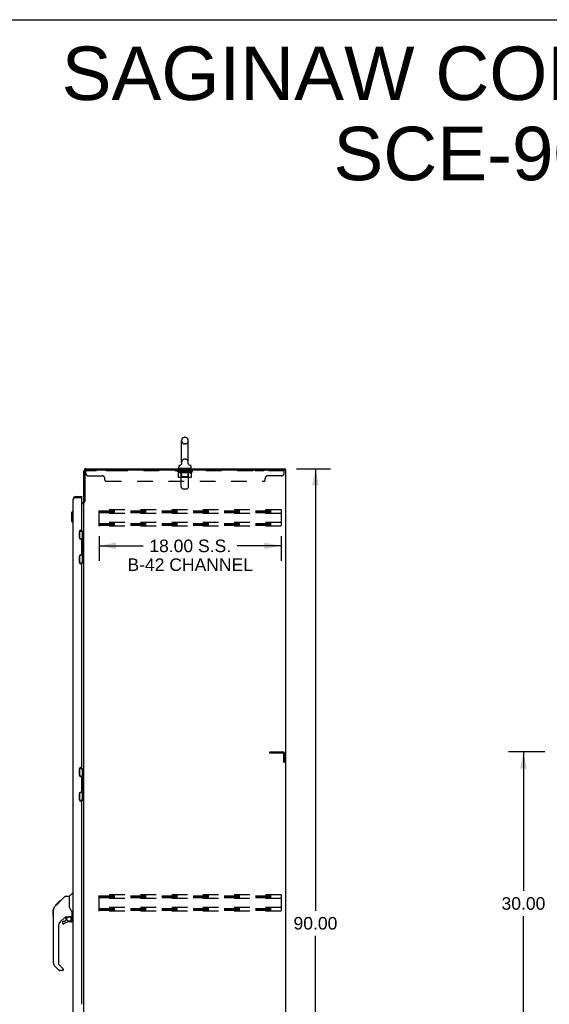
# Model space of a CAD drawing. Header units: inches. Extents: x 0 to 281, y 0 to 182.
# Tile 17 of 19: x 141 to 193, y 85 to 182. Entities that reach past the tile are written whole.
import ezdxf

# ---------------------------------------------------------------- set-up
doc = ezdxf.new("R2010")
doc.units = ezdxf.units.IN
doc.header["$LTSCALE"] = 15.47
doc.header["$MEASUREMENT"] = 0
doc.linetypes.add('HIDDEN', pattern=[0.2, 0.1, -0.1])
doc.layers.get('0').update_dxf_attribs({"linetype": 'CONTINUOUS'})
for name, color, linetype in [('02___PRT_ALL_AXES', 7, 'CONTINUOUS'), ('DEFAULT_2', 8, 'HIDDEN'), ('DIMENSIONS', 7, 'CONTINUOUS')]:
    doc.layers.add(name, color=color, linetype=linetype)
doc.styles.get("Standard").update_dxf_attribs({"font": 'arial.ttf'})
doc.dimstyles.new('DIMSTYLE_1', dxfattribs={"dimtxt": 1.240909, "dimasz": 1.654545, "dimexe": 0.09, "dimexo": 0.07, "dimgap": 0.0375, "dimtad": 0, "dimtih": 1, "dimtoh": 1, "dimzin": 4, "dimdsep": 46, "dimtxsty": 'Standard', "dimblk": '_FILLED', "dimblk1": '_FILLED', "dimblk2": '_FILLED', "dimcen": 0.09, "dimazin": 1, "dimtfac": 1, "dimtofl": 0, "dimtmove": 0, "dimatfit": 3, "dimldrblk": '_FILLED', "dimfxl": 0, "dimtolj": 1, "dimtzin": 4, "dimarcsym": 0})

# ---------------------------------------------------------------- blocks, each defined once
blk = doc.blocks.new('_FILLED')
at = {"color": 0, "linetype": 'ByBlock'}
blk.add_solid([(0, 0), (-1, 0.2), (-1, -0.2)], dxfattribs=at)
blk = doc.blocks.new('*D2')
at = {"layer": 'DIMENSIONS', "color": 2, "linetype": 'Continuous'}
for p, q in [((168.034, 137.539), (171.396, 137.539)), ((169.907, 137.539), (169.907, 93.78)), ((169.907, 47.539), (169.907, 91.298)), ((168.034, 47.539), (171.396, 47.539))]:
    blk.add_line(p, q, dxfattribs=at)
at = {"layer": 'DIMENSIONS', "color": 2, "linetype": 'Continuous', "xscale": 1.6545454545, "yscale": 1.6545454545, "zscale": 1.6545454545}
for p, rotation in [((169.907, 137.539), 90), ((169.907, 47.539), 270)]:
    blk.add_blockref('_FILLED', p, dxfattribs=dict(at, rotation=rotation))
at = {"layer": 'DIMENSIONS', "color": 2, "linetype": 'Continuous', "insert": (169.907, 93.159), "char_height": 1.2409, "width": 4.33626, "attachment_point": 2, "line_spacing_factor": 0.9}
blk.add_mtext('90.00', dxfattribs=at)
blk = doc.blocks.new('*D3')
at = {"layer": 'DIMENSIONS', "color": 2, "linetype": 'Continuous'}
for p, q in [((148.512, 130.873), (148.512, 128.415)), ((166.512, 130.873), (166.512, 128.415)), ((148.512, 129.904), (152.85, 129.904)), ((166.512, 129.904), (162.173, 129.904))]:
    blk.add_line(p, q, dxfattribs=at)
at = {"layer": 'DIMENSIONS', "color": 2, "linetype": 'Continuous', "xscale": 1.6545454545, "yscale": 1.6545454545, "zscale": 1.6545454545, "rotation": 180}
blk.add_blockref('_FILLED', (148.512, 129.904), dxfattribs=at)
at = {"layer": 'DIMENSIONS', "color": 2, "linetype": 'Continuous', "xscale": 1.6545454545, "yscale": 1.6545454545, "zscale": 1.6545454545}
blk.add_blockref('_FILLED', (166.512, 129.904), dxfattribs=at)
at = {"layer": 'DIMENSIONS', "color": 2, "linetype": 'Continuous', "insert": (157.512, 130.524), "char_height": 1.24091, "width": 12.40909, "attachment_point": 2, "line_spacing_factor": 0.9}
blk.add_mtext('18.00 S.S.\\PB-42 CHANNEL', dxfattribs=at)
blk = doc.blocks.new('*D18')
at = {"layer": 'DIMENSIONS', "color": 2, "linetype": 'Continuous'}
for p, q in [((192.593, 109.497), (189.003, 109.497)), ((190.492, 109.497), (190.492, 95.738)), ((190.492, 79.497), (190.492, 93.256)), ((192.593, 79.497), (189.003, 79.497))]:
    blk.add_line(p, q, dxfattribs=at)
at = {"layer": 'DIMENSIONS', "color": 2, "linetype": 'Continuous', "xscale": 1.6545454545, "yscale": 1.6545454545, "zscale": 1.6545454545}
for p, rotation in [((190.492, 109.497), 90), ((190.492, 79.497), 270)]:
    blk.add_blockref('_FILLED', p, dxfattribs=dict(at, rotation=rotation))
at = {"layer": 'DIMENSIONS', "color": 2, "linetype": 'Continuous', "insert": (190.492, 95.118), "char_height": 1.2409, "width": 4.33626, "attachment_point": 2, "line_spacing_factor": 0.9}
blk.add_mtext('30.00', dxfattribs=at)

msp = doc.modelspace()

# ---------------------------------------------------------------- linework, layer by layer
at = {"color": 7, "linetype": 'Continuous'}
for p, q in [((0, 182), (281.273, 182)), ((157.029, 140.65), (156.952, 140.65)), ((156.656, 138.16), (156.656, 140.32)), ((157.325, 138.16), (157.325, 140.32)), ((156.381, 137.589), (156.381, 137.744)), ((156.396, 137.569), (156.396, 137.539)), ((157.586, 137.569), (156.396, 137.569)), ((156.599, 137.938), (156.595, 137.935)), ((157.316, 138.068), (157.316, 138.074)), ((157.316, 138.056), (157.316, 138.062)), ((157.317, 138.045), (157.316, 138.05)), ((157.319, 138.033), (157.318, 138.039)), ((157.322, 138.022), (157.32, 138.027)), ((157.324, 138.016), (157.322, 138.022)), ((157.326, 138.011), (157.324, 138.016)), ((157.328, 138.005), (157.326, 138.011)), ((157.586, 137.569), (157.586, 137.539)), ((157.601, 137.589), (157.601, 137.744)), ((166.939, 137.435), (166.939, 137.539)), ((166.991, 137.435), (166.876, 137.435)), ((166.991, 47.643), (166.991, 137.435)), ((146.183, 134.789), (146.183, 134.685)), ((146.791, 134.685), (146.771, 134.685)), ((146.791, 134.685), (146.791, 134.789)), ((147.095, 134.298), (146.991, 134.298)), ((145.779, 133.221), (145.898, 133.339)), ((145.779, 133.221), (145.779, 132.355)), ((145.898, 133.339), (145.898, 132.237)), ((145.898, 133.339), (145.937, 133.339)), ((145.779, 132.355), (145.898, 132.237)), ((145.898, 132.237), (145.937, 132.237)), ((146.547, 131.363), (146.991, 131.363)), ((146.597, 130.597), (146.597, 131.363)), ((146.813, 131.363), (146.813, 130.574)), ((146.951, 131.363), (146.951, 128.214)), ((146.677, 130.586), (146.617, 130.586)), ((146.877, 130.51), (146.813, 130.574)), ((146.877, 130.248), (146.813, 130.185)), ((146.813, 130.185), (146.813, 129.393)), ((146.861, 130.232), (146.861, 130.526)), ((146.877, 130.51), (146.877, 130.248)), ((146.597, 128.214), (146.597, 128.98)), ((146.617, 128.991), (146.677, 128.991)), ((146.877, 129.329), (146.813, 129.393)), ((146.877, 129.067), (146.813, 129.003)), ((146.813, 129.003), (146.813, 128.214)), ((146.861, 129.051), (146.861, 129.345)), ((146.877, 129.067), (146.877, 129.329)), ((146.547, 128.214), (146.991, 128.214)), ((146.547, 107.863), (146.991, 107.863)), ((146.597, 107.097), (146.597, 107.863)), ((146.813, 107.863), (146.813, 107.074)), ((146.951, 107.863), (146.951, 104.714)), ((146.677, 107.086), (146.617, 107.086)), ((146.877, 107.01), (146.813, 107.074)), ((146.877, 106.748), (146.813, 106.685)), ((146.813, 106.685), (146.813, 105.893)), ((146.861, 106.732), (146.861, 107.026)), ((146.877, 107.01), (146.877, 106.748)), ((146.597, 104.714), (146.597, 105.48)), ((146.617, 105.491), (146.677, 105.491)), ((146.877, 105.829), (146.813, 105.893)), ((146.877, 105.567), (146.813, 105.503)), ((146.813, 105.503), (146.813, 104.714)), ((146.861, 105.551), (146.861, 105.845)), ((146.877, 105.567), (146.877, 105.829)), ((146.547, 104.714), (146.991, 104.714)), ((145.937, 95.543), (145.875, 95.543)), ((144.194, 94.339), (144.603, 94.748)), ((144.362, 94.44), (144.495, 94.573)), ((144.51, 94.588), (144.443, 94.588)), ((144.502, 94.58), (144.467, 94.545)), ((144.502, 94.58), (145.127, 95.205)), ((144.587, 94.665), (144.52, 94.665)), ((144.603, 94.748), (144.605, 94.75)), ((144.67, 94.748), (144.603, 94.748)), ((144.604, 94.749), (144.671, 94.749)), ((144.605, 94.75), (144.672, 94.75)), ((145.182, 95.228), (145.543, 95.228)), ((145.543, 95.228), (145.543, 94.123)), ((145.549, 95.233), (145.847, 95.531)), ((143.957, 93.301), (143.957, 93.887)), ((143.968, 88.599), (143.968, 93.883)), ((144.083, 94.161), (144.362, 94.439)), ((144.19, 94.334), (144.193, 94.338)), ((144.19, 94.334), (144.256, 94.334)), ((144.193, 94.338), (144.26, 94.338)), ((144.261, 94.339), (144.194, 94.339)), ((144.342, 94.42), (144.275, 94.42)), ((144.428, 94.506), (144.361, 94.506)), ((144.389, 94.466), (144.362, 94.439)), ((144.423, 94.5), (144.389, 94.466)), ((144.467, 94.545), (144.423, 94.5)), ((145.563, 94.13), (145.543, 94.186)), ((145.593, 94.063), (145.563, 94.13)), ((145.819, 93.2), (145.819, 93.607)), ((145.155, 93.166), (144.653, 92.664)), ((144.874, 92.667), (144.874, 92.547)), ((144.953, 92.745), (145.105, 92.745)), ((145.114, 92.749), (145.185, 92.821)), ((145.189, 93.156), (145.189, 92.829)), ((145.231, 93.161), (145.319, 93.161)), ((145.497, 93.202), (145.504, 93.202)), ((145.504, 93.202), (145.799, 93.202)), ((145.74, 92.667), (145.504, 92.667)), ((145.681, 93.202), (145.761, 93.122)), ((145.754, 93.115), (145.747, 93.108)), ((145.799, 92.983), (145.819, 92.983)), ((145.819, 92.745), (145.819, 92.983)), ((145.858, 93.161), (145.937, 93.161)), ((144.48, 92.247), (144.48, 88.514)), ((144.536, 87.869), (144.084, 88.321)), ((144.503, 88.458), (144.939, 88.023)), ((144.874, 87.846), (144.592, 87.846)), ((144.953, 87.989), (144.953, 87.924))]:
    msp.add_line(p, q, dxfattribs=at)
at = {"color": 3, "linetype": 'Continuous'}
for p, q in [((147.237, 137.539), (166.939, 137.539)), ((146.991, 134.285), (146.991, 137.292)), ((147.095, 137.292), (147.095, 134.287)), ((147.238, 137.435), (166.876, 137.435)), ((166.939, 137.372), (166.939, 47.705)), ((145.937, 54.535), (145.937, 134.542)), ((146.183, 134.685), (146.151, 134.673)), ((146.183, 134.789), (146.791, 134.789)), ((146.183, 134.685), (146.771, 134.685)), ((146.791, 131.514), (146.791, 134.665)), ((146.791, 134.143), (146.848, 134.143)), ((146.791, 134.091), (146.95, 134.091)), ((146.991, 54.831), (146.991, 134.246)), ((146.991, 134.246), (147.065, 134.246)), ((146.541, 130.704), (146.541, 131.324)), ((146.671, 131.454), (146.731, 131.454)), ((146.731, 130.574), (146.671, 130.574)), ((146.791, 129.063), (146.791, 130.514)), ((146.541, 128.253), (146.541, 128.873)), ((146.671, 129.003), (146.731, 129.003)), ((146.731, 128.123), (146.671, 128.123)), ((146.791, 108.014), (146.791, 128.063)), ((146.541, 107.204), (146.541, 107.824)), ((146.671, 107.954), (146.731, 107.954)), ((146.731, 107.074), (146.671, 107.074)), ((146.791, 105.563), (146.791, 107.014)), ((146.541, 104.753), (146.541, 105.373)), ((146.671, 105.503), (146.731, 105.503)), ((146.731, 104.623), (146.671, 104.623)), ((146.791, 84.514), (146.791, 104.563))]:
    msp.add_line(p, q, dxfattribs=at)
at = {"color": 7, "linetype": 'Continuous'}
for points in [[(156.663, 138.096), (156.663, 138.091), (156.664, 138.085), (156.665, 138.08), (156.665, 138.074), (156.665, 138.068), (156.665, 138.062), (156.665, 138.056), (156.665, 138.051), (156.664, 138.045), (156.663, 138.039), (156.662, 138.033), (156.661, 138.028), (156.659, 138.022), (156.657, 138.016), (156.655, 138.011), (156.653, 138.005), (156.651, 138), (156.648, 137.995), (156.646, 137.99), (156.643, 137.985), (156.64, 137.98), (156.636, 137.975), (156.633, 137.97), (156.629, 137.966), (156.625, 137.961), (156.621, 137.957), (156.617, 137.953), (156.613, 137.949), (156.609, 137.945), (156.604, 137.942), (156.599, 137.938)], [(157.316, 138.08), (157.317, 138.085), (157.318, 138.091), (157.318, 138.096)], [(157.32, 138.027), (157.319, 138.033), (157.318, 138.039), (157.317, 138.045), (157.316, 138.05), (157.316, 138.056), (157.316, 138.062), (157.316, 138.068), (157.316, 138.074), (157.316, 138.08), (157.317, 138.085), (157.318, 138.091), (157.318, 138.096)], [(145.127, 95.205), (145.134, 95.211), (145.143, 95.217), (145.152, 95.222), (145.162, 95.225), (145.172, 95.227), (145.182, 95.228)], [(144.083, 94.161), (144.064, 94.14), (144.039, 94.108), (144.017, 94.072), (143.999, 94.035), (143.985, 93.995), (143.975, 93.954), (143.97, 93.913), (143.968, 93.883)], [(145.766, 93.778), (145.717, 93.848), (145.668, 93.925), (145.627, 93.995), (145.593, 94.063)], [(145.819, 93.607), (145.818, 93.63), (145.813, 93.665), (145.804, 93.699), (145.792, 93.731), (145.777, 93.761), (145.766, 93.778)], [(145.319, 93.161), (145.327, 93.161), (145.336, 93.163), (145.346, 93.166), (145.357, 93.17), (145.371, 93.175), (145.385, 93.18), (145.402, 93.186), (145.42, 93.191), (145.439, 93.195), (145.458, 93.199), (145.478, 93.201), (145.497, 93.202)], [(145.799, 92.983), (145.798, 92.997), (145.797, 93.011), (145.794, 93.024), (145.79, 93.038), (145.785, 93.051), (145.78, 93.063), (145.773, 93.076), (145.765, 93.087), (145.756, 93.098), (145.747, 93.108)], [(145.761, 93.122), (145.761, 93.122), (145.76, 93.122), (145.76, 93.121), (145.759, 93.12), (145.757, 93.118), (145.754, 93.115)]]:
    msp.add_lwpolyline(points, dxfattribs=at)
at = {"color": 3, "linetype": 'Continuous'}
for points in [[(146.104, 134.655), (146.089, 134.649), (146.074, 134.643), (146.06, 134.637), (146.047, 134.631), (146.033, 134.625), (146.021, 134.619), (146.009, 134.613), (145.998, 134.607), (145.988, 134.602), (145.979, 134.596), (145.97, 134.59), (145.962, 134.584), (145.956, 134.578), (145.95, 134.572), (145.945, 134.566), (145.942, 134.56), (145.939, 134.554), (145.937, 134.548), (145.937, 134.542)], [(146.151, 134.673), (146.135, 134.667), (146.12, 134.661), (146.104, 134.655)], [(146.95, 134.091), (146.95, 134.093), (146.95, 134.095), (146.951, 134.097), (146.952, 134.099), (146.953, 134.101), (146.954, 134.102), (146.955, 134.104), (146.957, 134.106), (146.959, 134.107), (146.961, 134.109), (146.963, 134.11), (146.965, 134.111), (146.968, 134.113), (146.97, 134.114)], [(146.97, 134.114), (146.975, 134.116), (146.978, 134.118), (146.98, 134.119), (146.983, 134.12), (146.985, 134.122), (146.987, 134.123), (146.988, 134.125), (146.989, 134.127), (146.99, 134.128), (146.99, 134.13), (146.991, 134.131)], [(147.065, 134.246), (147.067, 134.248), (147.069, 134.249), (147.07, 134.251), (147.072, 134.252), (147.073, 134.254), (147.075, 134.255), (147.076, 134.257), (147.077, 134.258), (147.078, 134.259), (147.079, 134.261), (147.08, 134.262), (147.08, 134.263), (147.081, 134.265)], [(147.081, 134.265), (147.083, 134.269), (147.084, 134.271), (147.085, 134.272), (147.086, 134.274), (147.087, 134.276), (147.088, 134.277), (147.089, 134.279), (147.09, 134.281), (147.092, 134.283), (147.093, 134.285), (147.095, 134.287)]]:
    msp.add_lwpolyline(points, dxfattribs=at)
at = {"color": 7, "linetype": 'Continuous'}
msp.add_circle((145.504, 92.962), 0.217, dxfattribs=at)
for centre, radius, start, end in [((156.991, 140.32), 0.334, 102.42838, 180), ((156.952, 140.493), 0.157, 90, 102.42838), ((157.029, 140.493), 0.157, 77.57162, 90), ((156.991, 140.32), 0.334, 0, 77.57162), ((156.537, 137.744), 0.157, 101.64783, 180), ((156.401, 137.589), 0.02, 180, 263.07693), ((156.454, 138.149), 0.257, 281.64783, 311.97165), ((156.991, 138.16), 0.334, 180, 191.06973), ((156.991, 138.16), 0.334, 348.93027, 360), ((157.527, 138.149), 0.257, 228.02808, 258.35217), ((157.444, 137.744), 0.157, 0, 78.35217), ((157.581, 137.589), 0.02, 276.92307, 360), ((146.183, 134.542), 0.142, 90, 131.33874), ((146.101, 134.399), 0.26, 87.38818, 90), ((146.876, 130.482), 0.116, 122.84191, 145.61488), ((146.876, 130.276), 0.116, 222.71968, 237.15809), ((146.341, 130.009), 0.472, 0, 17.69192), ((146.876, 129.095), 0.116, 214.38304, 237.15809), ((146.341, 129.568), 0.472, 342.30808, 360), ((146.876, 129.301), 0.116, 122.84191, 137.28032), ((146.876, 106.982), 0.116, 122.84191, 145.61488), ((146.876, 106.776), 0.116, 222.71968, 237.15809), ((146.341, 106.509), 0.472, 0, 17.69192), ((146.876, 105.595), 0.116, 214.38304, 237.15809), ((146.341, 106.068), 0.472, 342.30808, 360), ((146.876, 105.801), 0.116, 122.84191, 137.28032), ((145.875, 95.503), 0.0394, 90, 135), ((145.563, 95.219), 0.0197, 135, 180), ((143.976, 93.887), 0.0197, 110.96309, 180), ((143.976, 93.301), 0.0197, 180, 246.39296), ((145.071, 92.247), 0.591, 135, 180), ((144.953, 92.667), 0.0787, 90, 180), ((145.504, 91.879), 0.787, 90, 129.5212), ((145.105, 92.757), 0.0118, 270, 315), ((145.231, 92.964), 0.197, 90, 127.44051), ((145.177, 92.829), 0.0118, 315, 360), ((145.74, 92.745), 0.0787, 270, 360), ((145.622, 92.983), 0.197, 0, 45), ((145.799, 93.222), 0.0197, 270, 360), ((145.858, 93.2), 0.0394, 180, 270), ((144.953, 92.547), 0.0787, 180, 309.5212), ((144.362, 88.599), 0.394, 180, 225), ((144.559, 88.514), 0.0787, 180, 225), ((144.592, 87.924), 0.0787, 225, 270), ((144.874, 87.924), 0.0787, 270, 360), ((144.905, 87.989), 0.0472, 0, 45)]:
    msp.add_arc(centre, radius, start, end, dxfattribs=at)
at = {"color": 3, "linetype": 'Continuous'}
for centre, radius, start, end in [((147.237, 137.292), 0.246, 90, 180), ((147.238, 137.292), 0.143, 90, 180), ((166.876, 137.372), 0.0625, 0, 90), ((146.183, 134.542), 0.246, 90, 180), ((146.771, 134.665), 0.02, 0, 90), ((146.848, 134.285), 0.142, 270, 360), ((146.671, 131.324), 0.13, 90, 180), ((146.671, 130.704), 0.13, 180, 270), ((146.731, 131.514), 0.06, 270, 359.99985), ((146.731, 130.514), 0.06, 359.99992, 90), ((146.671, 128.873), 0.13, 90, 180), ((146.731, 129.063), 0.06, 270, 359.99985), ((146.671, 128.253), 0.13, 180, 270), ((146.731, 128.063), 0.06, 359.99992, 90), ((146.671, 107.824), 0.13, 90, 180), ((146.731, 108.014), 0.06, 270, 359.99985), ((146.671, 107.204), 0.13, 180, 270), ((146.731, 107.014), 0.06, 359.99992, 90), ((146.671, 105.373), 0.13, 90, 180), ((146.731, 105.563), 0.06, 270, 359.99985), ((146.671, 104.753), 0.13, 180, 270), ((146.731, 104.563), 0.06, 359.99992, 90)]:
    msp.add_arc(centre, radius, start, end, dxfattribs=at)
at = {"layer": '02___PRT_ALL_AXES', "color": 8, "linetype": 'HIDDEN'}
for p, q in [((149.178, 137.435), (149.178, 137.331)), ((150.053, 137.435), (149.178, 137.435)), ((150.053, 137.331), (149.178, 137.331)), ((150.053, 137.435), (150.053, 137.331)), ((156.553, 137.331), (156.553, 137.435)), ((157.428, 137.435), (156.553, 137.435)), ((157.428, 137.331), (156.553, 137.331)), ((157.428, 137.331), (157.428, 137.435)), ((163.928, 137.435), (163.928, 137.331)), ((164.803, 137.435), (163.928, 137.435)), ((164.803, 137.331), (163.928, 137.331)), ((164.803, 137.435), (164.803, 137.331))]:
    msp.add_line(p, q, dxfattribs=at)
at = {"layer": 'DEFAULT_2', "color": 8, "linetype": 'HIDDEN'}
for p, q in [((157.029, 139.99), (156.952, 139.99)), ((157.029, 138.49), (156.952, 138.49)), ((156.616, 137.569), (156.616, 137.539)), ((156.626, 135.723), (156.626, 137.539)), ((157.356, 135.723), (157.356, 137.539)), ((157.366, 137.569), (157.366, 137.539)), ((147.178, 137.09), (147.178, 137.435)), ((147.238, 137.435), (147.178, 137.435)), ((166.803, 137.331), (147.178, 137.331)), ((147.428, 136.84), (148.803, 136.84)), ((149.053, 136.435), (149.053, 136.59)), ((156.247, 137.276), (156.247, 137.323)), ((156.247, 137.323), (156.604, 137.323)), ((156.355, 137.2), (156.247, 137.276)), ((157.734, 137.276), (156.247, 137.276)), ((156.248, 137.323), (156.248, 137.328)), ((156.388, 137.327), (156.248, 137.328)), ((156.258, 137.323), (156.258, 137.331)), ((156.269, 137.319), (156.269, 137.323)), ((156.269, 137.319), (157.712, 137.319)), ((156.279, 137.319), (156.279, 137.323)), ((156.28, 137.319), (156.28, 137.323)), ((156.292, 137.323), (156.292, 137.331)), ((156.311, 137.319), (156.311, 137.323)), ((156.314, 137.319), (156.314, 137.323)), ((156.347, 137.323), (156.347, 137.331)), ((156.355, 136.721), (156.355, 137.2)), ((156.355, 137.2), (156.375, 137.187)), ((156.364, 137.319), (156.364, 137.323)), ((156.367, 137.319), (156.367, 137.323)), ((156.395, 137.175), (156.375, 137.187)), ((156.388, 137.323), (156.388, 137.327)), ((156.414, 137.165), (156.394, 137.176)), ((157.576, 136.677), (156.405, 136.677)), ((156.433, 137.157), (156.414, 137.166)), ((156.421, 137.323), (156.421, 137.331)), ((156.422, 137.319), (156.422, 137.323)), ((156.423, 137.319), (156.423, 137.323)), ((156.426, 137.319), (156.426, 137.323)), ((156.452, 137.15), (156.433, 137.157)), ((156.436, 137.319), (156.436, 137.323)), ((156.436, 137.319), (156.436, 137.323)), ((156.44, 137.319), (156.44, 137.323)), ((156.443, 137.319), (156.443, 137.324)), ((156.447, 137.319), (156.447, 137.323)), ((156.471, 137.145), (156.452, 137.15)), ((156.466, 137.319), (156.466, 137.323)), ((156.557, 137.145), (156.471, 137.145)), ((156.484, 137.319), (156.484, 137.323)), ((156.487, 137.319), (156.487, 137.326)), ((156.513, 137.323), (156.513, 137.331)), ((156.513, 137.319), (156.513, 137.323)), ((156.524, 137.319), (156.524, 137.323)), ((156.529, 137.319), (156.529, 137.323)), ((156.537, 137.319), (156.537, 137.323)), ((156.553, 137.319), (156.553, 137.327)), ((156.557, 137.145), (156.576, 137.15)), ((156.573, 137.319), (156.573, 137.323)), ((156.595, 137.157), (156.575, 137.15)), ((156.576, 137.319), (156.576, 137.323)), ((156.625, 136.724), (156.578, 136.677)), ((156.614, 137.166), (156.595, 137.157)), ((156.604, 137.319), (156.604, 137.323)), ((156.633, 137.176), (156.614, 137.165)), ((156.682, 137.323), (156.616, 137.323)), ((156.619, 137.323), (156.619, 137.331)), ((156.625, 136.724), (156.625, 137.272)), ((157.356, 136.724), (156.625, 136.724)), ((156.627, 137.319), (156.627, 137.323)), ((156.633, 137.319), (156.633, 137.323)), ((156.653, 137.187), (156.633, 137.175)), ((156.639, 137.319), (156.639, 137.329)), ((156.647, 137.319), (156.647, 137.323)), ((156.673, 137.2), (156.653, 137.187)), ((156.658, 137.319), (156.658, 137.323)), ((156.673, 136.721), (156.673, 137.2)), ((156.673, 137.2), (156.713, 137.187)), ((156.682, 137.319), (156.682, 137.323)), ((156.77, 137.323), (156.707, 137.323)), ((156.752, 137.175), (156.712, 137.187)), ((156.731, 137.319), (156.731, 137.323)), ((156.736, 137.323), (156.736, 137.331)), ((156.741, 137.319), (156.741, 137.323)), ((156.743, 137.319), (156.743, 137.33)), ((156.747, 137.319), (156.747, 137.323)), ((156.791, 137.165), (156.752, 137.176)), ((156.756, 137.319), (156.756, 137.323)), ((156.77, 137.319), (156.77, 137.323)), ((156.829, 137.157), (156.79, 137.166)), ((156.864, 137.323), (156.806, 137.323)), ((156.823, 137.319), (156.823, 137.323)), ((156.867, 137.15), (156.828, 137.157)), ((156.856, 137.323), (156.991, 137.331)), ((156.861, 137.323), (156.861, 137.331)), ((156.862, 137.331), (156.861, 137.331)), ((156.862, 137.323), (156.862, 137.33)), ((156.862, 137.319), (156.862, 137.323)), ((156.864, 137.319), (156.864, 137.323)), ((156.867, 137.319), (156.867, 137.323)), ((156.905, 137.145), (156.867, 137.15)), ((156.868, 137.319), (156.868, 137.323)), ((157.076, 137.145), (156.905, 137.145)), ((156.962, 137.323), (156.911, 137.323)), ((156.92, 137.319), (156.92, 137.323)), ((156.962, 137.319), (156.962, 137.323)), ((156.988, 137.323), (156.987, 137.323)), ((156.987, 137.319), (156.987, 137.323)), ((156.988, 137.319), (156.988, 137.323)), ((156.991, 137.323), (156.991, 137.331)), ((156.991, 137.331), (157.125, 137.323)), ((156.994, 137.319), (156.994, 137.323)), ((156.994, 137.319), (156.994, 137.323)), ((156.994, 137.323), (156.994, 137.323)), ((157.019, 137.319), (157.019, 137.323)), ((157.019, 137.323), (157.07, 137.323)), ((157.061, 137.319), (157.061, 137.323)), ((157.076, 137.145), (157.114, 137.15)), ((157.113, 137.319), (157.113, 137.323)), ((157.114, 137.319), (157.114, 137.323)), ((157.153, 137.157), (157.114, 137.15)), ((157.117, 137.319), (157.117, 137.323)), ((157.117, 137.323), (157.175, 137.323)), ((157.119, 137.331), (157.12, 137.331)), ((157.119, 137.323), (157.119, 137.33)), ((157.119, 137.319), (157.119, 137.323)), ((157.12, 137.323), (157.12, 137.331)), ((157.191, 137.166), (157.152, 137.157)), ((157.158, 137.319), (157.158, 137.323)), ((157.23, 137.176), (157.19, 137.165)), ((157.211, 137.319), (157.211, 137.323)), ((157.211, 137.323), (157.274, 137.323)), ((157.225, 137.319), (157.225, 137.323)), ((157.269, 137.187), (157.229, 137.175)), ((157.234, 137.319), (157.234, 137.323)), ((157.238, 137.319), (157.238, 137.33)), ((157.24, 137.319), (157.24, 137.323)), ((157.245, 137.323), (157.245, 137.331)), ((157.25, 137.319), (157.25, 137.323)), ((157.308, 137.2), (157.268, 137.187)), ((157.283, 136.677), (157.286, 136.678)), ((157.292, 136.68), (157.295, 136.683)), ((157.295, 136.683), (157.298, 136.685)), ((157.299, 137.319), (157.299, 137.323)), ((157.299, 137.323), (157.365, 137.323)), ((157.308, 136.721), (157.308, 137.2)), ((157.308, 137.2), (157.328, 137.187)), ((157.323, 137.319), (157.323, 137.323)), ((157.348, 137.175), (157.328, 137.187)), ((157.334, 137.319), (157.334, 137.323)), ((157.342, 137.319), (157.342, 137.329)), ((157.348, 137.319), (157.348, 137.323)), ((157.367, 137.165), (157.348, 137.176)), ((157.354, 137.319), (157.354, 137.323)), ((157.356, 136.724), (157.356, 137.272)), ((157.356, 136.724), (157.403, 136.677)), ((157.362, 137.323), (157.362, 137.331)), ((157.387, 137.157), (157.367, 137.166)), ((157.377, 137.319), (157.377, 137.323)), ((157.377, 137.323), (157.606, 137.323)), ((157.406, 137.15), (157.386, 137.157)), ((157.405, 137.319), (157.405, 137.323)), ((157.424, 137.145), (157.405, 137.15)), ((157.408, 137.319), (157.408, 137.323)), ((157.51, 137.145), (157.424, 137.145)), ((157.428, 137.319), (157.428, 137.327)), ((157.444, 137.319), (157.444, 137.323)), ((157.452, 137.319), (157.452, 137.323)), ((157.457, 137.319), (157.457, 137.323)), ((157.468, 137.323), (157.468, 137.331)), ((157.468, 137.319), (157.468, 137.323)), ((157.494, 137.319), (157.494, 137.326)), ((157.497, 137.319), (157.497, 137.323)), ((157.51, 137.145), (157.529, 137.15)), ((157.515, 137.319), (157.515, 137.323)), ((157.548, 137.157), (157.529, 137.15)), ((157.534, 137.319), (157.534, 137.323)), ((157.538, 137.319), (157.538, 137.324)), ((157.541, 137.319), (157.541, 137.323)), ((157.545, 137.319), (157.545, 137.323)), ((157.545, 137.319), (157.545, 137.323)), ((157.567, 137.166), (157.548, 137.157)), ((157.555, 137.319), (157.555, 137.323)), ((157.558, 137.319), (157.558, 137.323)), ((157.559, 137.319), (157.559, 137.323)), ((157.56, 137.323), (157.56, 137.331)), ((157.587, 137.176), (157.567, 137.165)), ((157.606, 137.187), (157.586, 137.175)), ((157.626, 137.2), (157.606, 137.187)), ((157.614, 137.319), (157.614, 137.323)), ((157.617, 137.319), (157.617, 137.323)), ((157.626, 137.2), (157.734, 137.276)), ((157.626, 136.721), (157.626, 137.2)), ((157.634, 137.323), (157.634, 137.331)), ((157.667, 137.319), (157.667, 137.323)), ((157.67, 137.319), (157.67, 137.323)), ((157.689, 137.323), (157.689, 137.331)), ((157.701, 137.319), (157.701, 137.323)), ((157.702, 137.319), (157.702, 137.323)), ((157.712, 137.319), (157.712, 137.323)), ((157.723, 137.323), (157.723, 137.331)), ((157.734, 137.276), (157.734, 137.331)), ((164.928, 136.435), (164.928, 136.59)), ((166.553, 136.84), (165.178, 136.84)), ((166.803, 137.09), (166.803, 137.435)), ((149.178, 136.31), (164.803, 136.31)), ((156.726, 135.581), (156.655, 135.652)), ((156.797, 135.552), (157.184, 135.552)), ((157.255, 135.581), (157.326, 135.652)), ((148.512, 131.851), (148.512, 133.476)), ((166.512, 133.476), (148.512, 133.476)), ((148.512, 133.372), (166.512, 133.372)), ((148.512, 133.282), (166.512, 133.282)), ((148.512, 133.205), (166.512, 133.205)), ((166.512, 133.101), (148.512, 133.101)), ((166.512, 133.476), (166.512, 131.851)), ((166.512, 132.226), (148.512, 132.226)), ((148.512, 132.122), (166.512, 132.122)), ((148.512, 132.032), (166.512, 132.032)), ((148.512, 131.955), (166.512, 131.955)), ((166.512, 131.851), (148.512, 131.851)), ((165.387, 109.393), (165.387, 109.497)), ((165.387, 109.497), (166.64, 109.497)), ((166.64, 109.393), (165.387, 109.393)), ((166.783, 108.497), (166.783, 109.251)), ((166.887, 108.497), (166.887, 109.251)), ((166.783, 108.497), (166.887, 108.497)), ((148.512, 93.726), (148.512, 95.351)), ((166.512, 95.351), (148.512, 95.351)), ((148.512, 95.247), (166.512, 95.247)), ((148.512, 95.157), (166.512, 95.157)), ((148.512, 95.08), (166.512, 95.08)), ((166.512, 94.976), (148.512, 94.976)), ((166.512, 95.351), (166.512, 93.726)), ((166.512, 94.101), (148.512, 94.101)), ((148.512, 93.997), (166.512, 93.997)), ((148.512, 93.907), (166.512, 93.907)), ((148.512, 93.83), (166.512, 93.83)), ((166.512, 93.726), (148.512, 93.726))]:
    msp.add_line(p, q, dxfattribs=at)
for points in [[(156.405, 136.677), (156.399, 136.678), (156.393, 136.679), (156.387, 136.68), (156.381, 136.683), (156.376, 136.685), (156.371, 136.689), (156.366, 136.693), (156.363, 136.698), (156.359, 136.703), (156.357, 136.709), (156.355, 136.715), (156.355, 136.721)], [(156.698, 136.677), (156.695, 136.678), (156.692, 136.679), (156.689, 136.68), (156.686, 136.683), (156.683, 136.685), (156.681, 136.689), (156.678, 136.693), (156.677, 136.698), (156.675, 136.703), (156.674, 136.709), (156.673, 136.715), (156.673, 136.721)], [(157.286, 136.678), (157.289, 136.679), (157.292, 136.68)], [(157.298, 136.685), (157.3, 136.689), (157.303, 136.693), (157.305, 136.698), (157.306, 136.703)], [(157.3, 136.689), (157.303, 136.693), (157.305, 136.698)], [(157.306, 136.703), (157.307, 136.709), (157.308, 136.715), (157.308, 136.721)], [(157.307, 136.709), (157.308, 136.715), (157.308, 136.721)], [(157.576, 136.677), (157.582, 136.678), (157.588, 136.679), (157.594, 136.68), (157.6, 136.683), (157.605, 136.685), (157.61, 136.689), (157.615, 136.693), (157.619, 136.698), (157.622, 136.703), (157.624, 136.709), (157.626, 136.715), (157.626, 136.721)]]:
    msp.add_lwpolyline(points, dxfattribs=at)
for centre, radius, start, end in [((156.991, 140.32), 0.334, 180, 257.57162), ((156.952, 140.147), 0.157, 257.57162, 270), ((157.029, 140.147), 0.157, 270, 282.42838), ((156.991, 140.32), 0.334, 282.42838, 360), ((156.991, 138.16), 0.334, 102.42838, 180), ((156.952, 138.333), 0.157, 90, 102.42838), ((157.029, 138.333), 0.157, 77.57162, 90), ((156.991, 138.16), 0.334, 0, 77.57162), ((156.401, 137.589), 0.02, 263.07693, 270), ((156.596, 137.539), 0.03, 0, 90), ((157.386, 137.539), 0.03, 90, 180), ((157.581, 137.589), 0.02, 270, 276.92307), ((147.428, 137.09), 0.25, 180, 270), ((148.803, 136.59), 0.25, 0, 90), ((156.578, 137.272), 0.0466, 0, 89.99999), ((157.403, 137.272), 0.0466, 90.00001, 180), ((165.178, 136.59), 0.25, 90, 180), ((166.553, 137.09), 0.25, 270, 360), ((149.178, 136.435), 0.125, 180, 270), ((156.726, 135.723), 0.1, 180, 225), ((156.797, 135.652), 0.1, 225, 270), ((157.184, 135.652), 0.1, 270, 315), ((157.256, 135.723), 0.1, 315, 360), ((164.803, 136.435), 0.125, 270, 360), ((166.64, 109.251), 0.246, 0, 90), ((166.64, 109.251), 0.142, 0, 90)]:
    msp.add_arc(centre, radius, start, end, dxfattribs=at)
for centre, major_axis, ratio, start_param, end_param in [((156.991, 137.331), (0.743, 0.008), 0.059247, 9.249624, 9.431866), ((156.991, 137.331), (0.744, 0), 0.060167, -3.084065, -2.96706), ((156.195, 137.317), (0.232, 0.002), 0.059247, 0.251393, 1.295349), ((156.991, 137.331), (0.743, 0.015), 0.056515, 2.79136, 2.965893), ((156.276, 137.317), (0.232, -0.002), 0.059247, 0.601702, 1.645657), ((156.991, 137.331), (0.743, -0.008), 0.059247, -2.966439, -2.791906), ((156.195, 137.309), (0.232, 0.005), 0.056515, 1.199244, 1.294804), ((156.276, 137.309), (0.232, 0), 0.060167, 1.549477, 1.645036), ((156.224, 137.309), (0.232, 0.002), 0.059247, 1.16236, 1.374323), ((156.279, 137.312), (0.192, 0.002), 0.059247, 1.051627, 1.625044), ((156.256, 137.312), (0.192, 0.004), 0.056515, 0.876548, 1.449966), ((156.324, 137.312), (0.192, 0), 0.060167, 1.226781, 1.800198), ((156.191, 137.317), (0.232, 0.005), 0.056515, 0.076315, 1.120271), ((156.991, 137.331), (0.743, 0.022), 0.052059, 2.616423, 2.790956), ((156.349, 137.317), (0.232, -0.005), 0.056515, 0.77678, 1.820736), ((156.991, 137.331), (0.743, -0.015), 0.056515, -2.79136, -2.616827), ((156.191, 137.309), (0.232, 0.007), 0.052059, 1.024308, 1.119867), ((156.349, 137.309), (0.232, -0.002), 0.059247, 1.724631, 1.82019), ((156.256, 137.312), (0.192, 0.006), 0.052059, 0.701611, 1.275029), ((156.389, 137.312), (0.192, -0.002), 0.059247, 1.401935, 1.975352), ((156.991, 137.331), (0.743, 0.029), 0.046022, 2.441677, 2.61621), ((156.442, 137.317), (0.232, -0.007), 0.052059, 0.951717, 1.995673), ((156.211, 137.317), (0.232, 0.007), 0.052059, -0.098622, 0.945334), ((156.991, 137.331), (0.743, -0.022), 0.052059, -2.616423, -2.441891), ((156.211, 137.309), (0.232, 0.009), 0.046022, 0.849561, 0.945121), ((156.442, 137.309), (0.232, -0.005), 0.056515, 1.899709, 1.995269), ((156.277, 137.312), (0.192, 0.007), 0.046022, 0.526865, 1.100283), ((156.472, 137.312), (0.192, -0.004), 0.056515, 1.577013, 2.150431), ((156.224, 137.317), (0.232, 0), 0.060167, 0.426548, 0.780915), ((156.991, 137.331), (0.743, 0.034), 0.038593, 2.267147, 2.44168), ((156.551, 137.317), (0.232, -0.009), 0.046022, 1.126463, 2.170419), ((156.255, 137.317), (0.232, 0.009), 0.046022, -0.273368, 0.770588), ((156.991, 137.331), (0.743, -0.029), 0.046022, -2.441677, -2.267144), ((156.255, 137.309), (0.232, 0.011), 0.038593, 0.675031, 0.77059), ((156.551, 137.309), (0.232, -0.007), 0.052059, 2.074646, 2.170205), ((156.32, 137.312), (0.192, 0.009), 0.038593, 0.352335, 0.925752), ((156.571, 137.312), (0.192, -0.006), 0.052059, 1.75195, 2.325367), ((156.991, 137.331), (0.743, 0.039), 0.030002, 2.09283, 2.267363), ((156.674, 137.317), (0.232, -0.011), 0.038593, 1.300994, 2.344949), ((156.321, 137.317), (0.232, 0.011), 0.038593, -0.447899, 0.596057), ((156.991, 137.331), (0.743, -0.034), 0.038593, -2.267147, -2.092614), ((156.321, 137.309), (0.232, 0.012), 0.030002, 0.500714, 0.596274), ((156.674, 137.309), (0.232, -0.009), 0.046022, 2.249392, 2.344952), ((156.384, 137.312), (0.192, 0.01), 0.030002, 0.178018, 0.751436), ((156.683, 137.312), (0.192, -0.007), 0.046022, 1.926696, 2.500114), ((156.407, 137.317), (0.232, 0.012), 0.030002, -0.622215, 0.421741), ((156.991, 137.331), (0.743, 0.042), 0.020513, 1.918702, 2.093235), ((156.807, 137.317), (0.232, -0.012), 0.030002, 1.47531, 2.519266), ((156.991, 137.331), (0.743, -0.039), 0.030002, -2.09283, -1.918297), ((156.407, 137.309), (0.232, 0.013), 0.020513, 0.326586, 0.422146), ((156.807, 137.309), (0.232, -0.011), 0.038593, 2.423923, 2.519482), ((156.466, 137.312), (0.192, 0.011), 0.020513, 0.00389, 0.577307), ((156.804, 137.312), (0.192, -0.009), 0.038593, 2.101227, 2.674644), ((156.512, 137.317), (0.232, 0.013), 0.020513, -0.796343, 0.247613), ((156.991, 137.331), (0.743, 0.044), 0.010411, 1.744712, 1.919245), ((156.945, 137.317), (0.232, -0.013), 0.020513, 1.649438, 2.693394), ((156.991, 137.331), (0.743, -0.042), 0.020513, -1.918702, -1.744169), ((156.512, 137.309), (0.232, 0.014), 0.010411, 0.152596, 0.248156), ((156.945, 137.309), (0.232, -0.012), 0.030002, 2.598239, 2.693799), ((156.564, 137.312), (0.192, 0.011), 0.010411, 6.113086, 6.686503), ((156.931, 137.312), (0.192, -0.01), 0.030002, 2.275543, 2.848961), ((156.63, 137.317), (0.232, 0.014), 0.010411, -0.970333, -0.000837), ((157.085, 137.317), (0.232, -0.014), 0.010411, 1.823428, 2.867384), ((156.991, 137.331), (0.743, -0.044), 0.010411, -1.744712, -1.570179), ((157.085, 137.309), (0.232, -0.013), 0.020513, 2.772368, 2.867927), ((157.059, 137.312), (0.192, -0.011), 0.020513, 2.449671, 3.023089), ((156.897, 137.317), (0.232, 0.014), 0.010411, 0.274209, 1.318165), ((156.795, 137.312), (0.192, 0.011), 0.010411, -0.000452, 0.517932), ((156.76, 137.309), (0.232, 0.014), 0.010411, 0.099676, 0.195236), ((156.991, 137.331), (0.743, 0.044), 0.010411, -1.571413, -1.39688), ((157.221, 137.309), (0.232, -0.014), 0.010411, 2.946357, 3.041917), ((157.186, 137.312), (0.192, -0.011), 0.010411, 2.623661, 3.142044), ((157.036, 137.317), (0.232, 0.013), 0.020513, 0.448199, 1.492154), ((156.922, 137.312), (0.192, 0.011), 0.020513, 0.118504, 0.691921), ((156.897, 137.309), (0.232, 0.013), 0.020513, 0.273666, 0.369225), ((157.351, 137.317), (0.232, -0.014), 0.010411, -3.140756, -2.17126), ((156.991, 137.331), (0.743, 0.042), 0.020513, -1.397424, -1.222891), ((156.991, 137.331), (0.743, -0.044), 0.010411, 1.222347, 1.39688), ((157.174, 137.317), (0.232, 0.012), 0.030002, 0.622327, 1.666283), ((157.05, 137.312), (0.192, 0.01), 0.030002, 0.292632, 0.86605), ((157.417, 137.312), (0.192, -0.011), 0.010411, 2.738275, 3.311692), ((157.47, 137.317), (0.232, -0.013), 0.020513, 2.89398, 3.937936), ((157.036, 137.309), (0.232, 0.012), 0.030002, 0.447794, 0.543354), ((157.47, 137.309), (0.232, -0.014), 0.010411, 2.893437, 2.988996), ((157.307, 137.317), (0.232, 0.011), 0.038593, 0.796643, 1.840599), ((156.991, 137.331), (0.743, 0.039), 0.030002, -1.223295, -1.048762), ((156.991, 137.331), (0.743, -0.042), 0.020513, 1.048358, 1.222891), ((157.177, 137.312), (0.192, 0.009), 0.038593, 0.466948, 1.040366), ((157.515, 137.312), (0.192, -0.011), 0.020513, 2.564285, 3.137703), ((157.574, 137.317), (0.232, -0.012), 0.030002, 2.719852, 3.763807), ((157.43, 137.317), (0.232, 0.009), 0.046022, 0.971174, 2.01513), ((157.174, 137.309), (0.232, 0.011), 0.038593, 0.62211, 0.71767), ((157.574, 137.309), (0.232, -0.013), 0.020513, 2.719447, 2.815007), ((156.991, 137.331), (0.743, 0.034), 0.038593, -1.048979, -0.874446), ((156.991, 137.331), (0.743, -0.039), 0.030002, 0.874229, 1.048762), ((157.298, 137.312), (0.192, 0.007), 0.046022, 0.641479, 1.214897), ((157.539, 137.317), (0.232, 0.007), 0.052059, 1.14592, 2.189876), ((157.597, 137.312), (0.192, -0.01), 0.030002, 2.390157, 2.963574), ((157.66, 137.317), (0.232, -0.011), 0.038593, 2.545535, 3.589491), ((157.41, 137.312), (0.192, 0.006), 0.052059, 0.816225, 1.389643), ((157.307, 137.309), (0.232, 0.009), 0.046022, 0.796641, 0.892201), ((157.66, 137.309), (0.232, -0.012), 0.030002, 2.545319, 2.640878), ((157.632, 137.317), (0.232, 0.005), 0.056515, 1.320857, 2.364813), ((156.991, 137.331), (0.743, 0.029), 0.046022, -0.874448, -0.699915), ((156.991, 137.331), (0.743, -0.034), 0.038593, 0.699913, 0.874446), ((157.661, 137.312), (0.192, -0.009), 0.038593, 2.21584, 2.789258), ((157.726, 137.317), (0.232, -0.009), 0.046022, 2.371005, 3.41496), ((157.509, 137.312), (0.192, 0.004), 0.056515, 0.991162, 1.564579), ((157.706, 137.317), (0.232, 0.002), 0.059247, 1.495935, 2.539891), ((157.77, 137.317), (0.232, -0.007), 0.052059, 2.196258, 3.240214), ((157.704, 137.312), (0.192, -0.007), 0.046022, 2.04131, 2.614727), ((157.43, 137.309), (0.232, 0.007), 0.052059, 0.971387, 1.066947), ((157.726, 137.309), (0.232, -0.011), 0.038593, 2.371002, 2.466562), ((157.757, 137.317), (0.232, 0), 0.060167, 1.671089, 2.715045), ((157.79, 137.317), (0.232, -0.005), 0.056515, 2.021322, 3.065278), ((156.991, 137.331), (0.743, 0.022), 0.052059, -0.699702, -0.525169), ((156.991, 137.331), (0.743, -0.029), 0.046022, 0.525382, 0.699915), ((157.592, 137.312), (0.192, 0.002), 0.059247, 1.16624, 1.739658), ((157.786, 137.317), (0.232, -0.002), 0.059247, 1.846243, 2.890199), ((157.725, 137.312), (0.192, -0.006), 0.052059, 1.866564, 2.439981), ((157.657, 137.312), (0.192, 0), 0.060167, 1.341394, 1.914812), ((157.725, 137.312), (0.192, -0.004), 0.056515, 1.691627, 2.265045), ((157.702, 137.312), (0.192, -0.002), 0.059247, 1.516549, 2.089966), ((157.539, 137.309), (0.232, 0.005), 0.056515, 1.146324, 1.241883), ((157.77, 137.309), (0.232, -0.009), 0.046022, 2.196472, 2.292031), ((156.991, 137.331), (0.743, 0.015), 0.056515, -0.524765, -0.350233), ((156.991, 137.331), (0.743, -0.022), 0.052059, 0.350636, 0.525169), ((157.632, 137.309), (0.232, 0.002), 0.059247, 1.321402, 1.416962), ((157.79, 137.309), (0.232, -0.007), 0.052059, 2.021726, 2.117285), ((156.991, 137.331), (0.743, 0.008), 0.059247, -0.349687, -0.175154), ((156.991, 137.331), (0.743, -0.015), 0.056515, 0.1757, 0.350233), ((157.706, 137.309), (0.232, 0), 0.060167, 1.496556, 1.592116), ((157.786, 137.309), (0.232, -0.005), 0.056515, 1.846789, 1.942348), ((157.757, 137.309), (0.232, -0.002), 0.059247, 1.67171, 1.76727), ((156.991, 137.331), (0.744, 0), 0.060167, -0.174533, 0), ((156.991, 137.331), (0.743, -0.008), 0.059247, 0.000621, 0.175154)]:
    msp.add_ellipse(centre, major_axis=major_axis, ratio=ratio, start_param=start_param, end_param=end_param, dxfattribs=at)

# ---------------------------------------------------------------- texts
at = {"layer": 'DIMENSIONS', "color": 2, "linetype": 'Continuous', "insert": (211.768, 179.342), "char_height": 5.29455, "width": 133.72172, "attachment_point": 2, "line_spacing_factor": 0.9}
msp.add_mtext('SAGINAW CONTROL & ENGINEERING\\PSCE-90EL7220SS6FSD', dxfattribs=at)

# ---------------------------------------------------------------- dimensions: what is measured, and where the dimension line sits
at = {"layer": 'DIMENSIONS', "color": 2, "linetype": 'Continuous'}
for base, p1, p2, picture, middle in [((169.907, 137.539), (167.964, 47.539), (167.964, 137.539), '*D2', (169.902, 92.532)), ((190.492, 109.497), (192.663, 79.497), (192.663, 109.497), '*D18', (190.489, 94.49))]:
    dim = msp.add_linear_dim(base=base, p1=p1, p2=p2, angle=90, dimstyle='DIMSTYLE_1', dxfattribs=at)
    dim.commit()
    dim.dimension.update_dxf_attribs({"geometry": picture, "text_midpoint": middle, "dimtype": 160})
dim = msp.add_linear_dim(base=(148.512, 129.904), p1=(166.512, 128.345), p2=(148.512, 128.345), angle=180, text='<> S.S.\\PB-42 CHANNEL', dimstyle='DIMSTYLE_1', dxfattribs=at)
dim.commit()
dim.dimension.update_dxf_attribs({"geometry": '*D3', "text_midpoint": (157.512, 128.973), "dimtype": 160})

doc.saveas('drawing.dxf')
